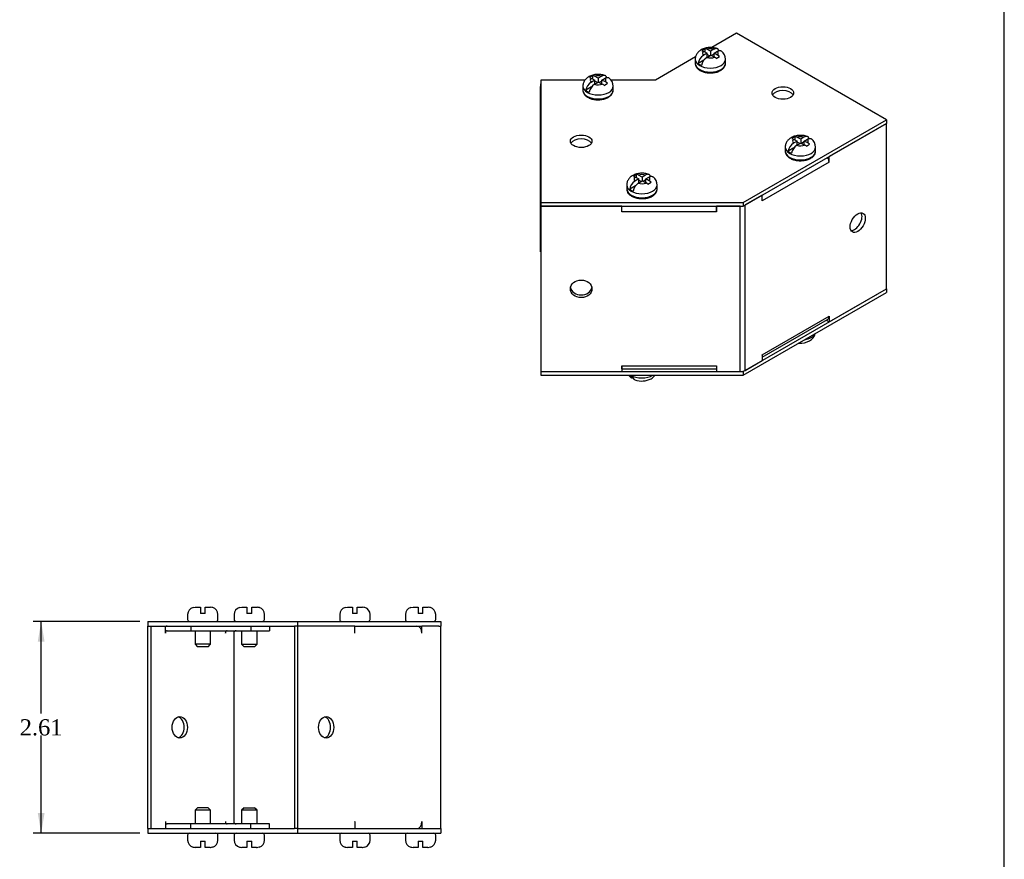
# Model space of a CAD drawing. Header units: inches. Extents: x 0.1 to 47.9, y -0.3 to 31.9.
# Tile 6 of 7: x 35.7 to 47.9, y 15.2 to 25.5. Entities that reach past the tile are written whole.
import ezdxf
from ezdxf.enums import TextEntityAlignment as Align

# ---------------------------------------------------------------- set-up
doc = ezdxf.new("R2010")
doc.units = ezdxf.units.IN
doc.header["$MEASUREMENT"] = 0
for name, color, linetype in [('COM55573-1', 7, 'Continuous'), ('COM55574-1', 7, 'Continuous'), ('COM55575-1', 7, 'Continuous'), ('Default', 7, 'Continuous'), ('SCS19491', 7, 'Continuous')]:
    doc.layers.add(name, color=color, linetype=linetype)
doc.styles.add('SEACAD_Times_New_Roman', font='times.ttf')
doc.dimstyles.new('HAMMOND_(STH_-_42x28)', dxfattribs={"dimtxt": 0.2, "dimasz": 0.25, "dimexe": 0.1, "dimexo": 0.1, "dimgap": 0.05, "dimtad": 0, "dimtih": 1, "dimtoh": 1, "dimzin": 0, "dimdsep": 46, "dimtxsty": 'SEACAD_Times_New_Roman', "dimblk1": '_SE_FILLED', "dimblk2": '_SE_FILLED', "dimsah": 1, "dimcen": 0.1, "dimadec": 0, "dimazin": 0, "dimtfac": 0.8, "dimtofl": 0, "dimtmove": 0, "dimatfit": 3, "dimfxl": 1, "dimtolj": 1, "dimtzin": 0, "dimarcsym": 0})

# ---------------------------------------------------------------- blocks, each defined once
blk = doc.blocks.new('SE5')
at = {"layer": 'COM55573-1', "color": 7, "linetype": 'Continuous'}
for p, q in [((37.33, 18.089), (39.178, 18.089)), ((37.33, 18.089), (37.33, 18.032)), ((37.37, 18.032), (39.138, 18.032)), ((39.178, 18.089), (40.946, 18.089)), ((39.178, 18.089), (39.178, 18.032)), ((39.885, 18.032), (40.712, 18.032)), ((40.923, 18.032), (40.946, 18.032)), ((40.946, 18.089), (40.946, 18.032)), ((37.33, 15.532), (37.33, 15.475)), ((37.33, 15.475), (39.178, 15.475)), ((37.37, 15.532), (39.138, 15.532)), ((39.178, 15.532), (39.178, 15.475)), ((39.178, 15.475), (40.946, 15.475)), ((39.885, 15.532), (40.712, 15.532)), ((40.923, 15.532), (40.946, 15.532)), ((40.946, 15.532), (40.946, 15.475))]:
    blk.add_line(p, q, dxfattribs=at)
at = {"layer": 'COM55574-1', "color": 7, "linetype": 'Continuous'}
for p, q in [((37.329, 15.532), (37.329, 18.032)), ((37.329, 18.032), (37.37, 18.032)), ((37.37, 15.532), (37.37, 18.032)), ((37.37, 18.032), (37.37, 18.032)), ((37.546, 17.946), (37.546, 18.032)), ((37.86, 18.032), (37.86, 17.975)), ((38.6, 18.032), (38.6, 17.975)), ((38.832, 18.032), (38.832, 17.975)), ((37.546, 17.946), (37.546, 17.946)), ((37.567, 17.975), (37.86, 17.975)), ((37.86, 17.975), (38.6, 17.975)), ((38.287, 17.946), (38.287, 17.948)), ((38.287, 17.946), (38.287, 17.946)), ((38.389, 17.975), (38.389, 15.589)), ((38.6, 17.975), (38.832, 17.975)), ((37.546, 15.618), (37.546, 15.618)), ((37.546, 15.618), (37.546, 15.532)), ((37.86, 15.589), (37.567, 15.589)), ((38.6, 15.589), (37.86, 15.589)), ((37.86, 15.532), (37.86, 15.589)), ((38.287, 15.618), (38.287, 15.616)), ((38.287, 15.618), (38.287, 15.618)), ((38.6, 15.532), (38.6, 15.589)), ((38.832, 15.589), (38.6, 15.589)), ((38.832, 15.532), (38.832, 15.589)), ((37.329, 15.532), (37.37, 15.532)), ((37.37, 15.532), (37.37, 15.532))]:
    blk.add_line(p, q, dxfattribs=at)
for centre, start, end in [((38.418, 17.946), 90, 180), ((38.418, 15.618), 180, 270)]:
    blk.add_arc(centre, 0.029, start, end, dxfattribs=at)
for centre, major_axis, start_param, end_param in [((37.567, 17.946), (0, 0.086), 0, 0.344924), ((37.567, 17.946), (0, 0.029), 0, 1.570796), ((38.308, 17.946), (0, -0.029), 3.141593, 4.712389), ((37.683, 16.782), (0, -0.133), 0.21596, 2.925632), ((37.567, 15.618), (0, 0.029), 1.570796, 3.141593), ((38.308, 15.618), (0, -0.029), 4.712389, 6.283185), ((37.567, 15.618), (0, 0.086), 2.796669, 3.141593)]:
    blk.add_ellipse(centre, major_axis=major_axis, ratio=0.707107, start_param=start_param, end_param=end_param, dxfattribs=at)
blk.add_ellipse((37.723, 16.782), major_axis=(0, -0.133), ratio=0.707107, dxfattribs=at)
at = {"layer": 'COM55575-1', "color": 7, "linetype": 'Continuous'}
for p, q in [((39.138, 18.032), (39.138, 15.532)), ((39.178, 18.032), (39.138, 18.032)), ((39.178, 18.032), (39.178, 15.532)), ((39.885, 18.032), (39.178, 18.032)), ((39.885, 17.946), (39.885, 18.032)), ((40.671, 18.027), (40.671, 18.032)), ((40.921, 18.032), (40.712, 18.032)), ((40.712, 18.032), (40.712, 18.032)), ((40.712, 17.946), (40.712, 18.032)), ((40.921, 18.032), (40.923, 18.032)), ((40.946, 15.532), (40.946, 18.032)), ((39.885, 17.946), (39.885, 17.946)), ((40.712, 17.946), (40.712, 17.946)), ((39.885, 15.618), (39.885, 15.532)), ((39.885, 15.618), (39.885, 15.618)), ((40.712, 15.618), (40.712, 15.618)), ((40.712, 15.618), (40.712, 15.532)), ((39.178, 15.532), (39.138, 15.532)), ((39.178, 15.532), (39.885, 15.532)), ((40.671, 15.537), (40.671, 15.532)), ((40.712, 15.532), (40.921, 15.532)), ((40.712, 15.532), (40.712, 15.532)), ((40.923, 15.532), (40.921, 15.532))]:
    blk.add_line(p, q, dxfattribs=at)
for centre, major_axis, start_param, end_param in [((40.651, 17.946), (0, 0.086), 4.712389, 6.283185), ((39.824, 17.946), (0, -0.086), 1.570796, 1.613592), ((39.491, 16.782), (0, -0.133), 0.21596, 2.925632), ((39.824, 15.618), (0, -0.086), 1.528001, 1.570796), ((40.651, 15.618), (0, 0.086), 3.141593, 4.712389)]:
    blk.add_ellipse(centre, major_axis=major_axis, ratio=0.707107, start_param=start_param, end_param=end_param, dxfattribs=at)
blk.add_ellipse((39.531, 16.782), major_axis=(0, -0.133), ratio=0.707107, dxfattribs=at)
at = {"layer": 'SCS19491', "color": 7, "linetype": 'Continuous'}
for p, q in [((37.888, 18.261), (37.914, 18.264)), ((37.914, 18.264), (37.977, 18.264)), ((37.977, 18.264), (37.977, 18.189)), ((38.037, 18.264), (38.102, 18.264)), ((38.037, 18.189), (38.037, 18.264)), ((38.462, 18.261), (38.489, 18.264)), ((38.489, 18.264), (38.552, 18.264)), ((38.552, 18.264), (38.552, 18.189)), ((38.612, 18.264), (38.677, 18.264)), ((38.612, 18.189), (38.612, 18.264)), ((39.766, 18.261), (39.792, 18.264)), ((39.792, 18.264), (39.855, 18.264)), ((39.855, 18.264), (39.855, 18.189)), ((39.915, 18.264), (39.98, 18.264)), ((39.915, 18.189), (39.915, 18.264)), ((40.576, 18.261), (40.603, 18.264)), ((40.603, 18.264), (40.666, 18.264)), ((40.666, 18.264), (40.666, 18.189)), ((40.726, 18.264), (40.791, 18.264)), ((40.726, 18.189), (40.726, 18.264)), ((37.82, 18.174), (37.82, 18.114)), ((38.037, 18.189), (37.977, 18.189)), ((38.195, 18.114), (38.195, 18.174)), ((38.394, 18.174), (38.394, 18.114)), ((38.612, 18.189), (38.552, 18.189)), ((38.769, 18.114), (38.769, 18.174)), ((39.698, 18.174), (39.698, 18.114)), ((39.915, 18.189), (39.855, 18.189)), ((40.073, 18.114), (40.073, 18.174)), ((40.508, 18.174), (40.508, 18.114)), ((40.726, 18.189), (40.666, 18.189)), ((40.883, 18.114), (40.883, 18.174)), ((37.912, 17.975), (37.912, 17.807)), ((38.102, 17.807), (38.102, 17.975)), ((38.487, 17.975), (38.487, 17.807)), ((38.677, 17.807), (38.677, 17.975)), ((38.102, 17.807), (37.912, 17.807)), ((37.912, 17.807), (37.942, 17.777)), ((38.072, 17.777), (37.942, 17.777)), ((38.072, 17.777), (38.102, 17.807)), ((38.487, 17.807), (38.677, 17.807)), ((38.487, 17.807), (38.517, 17.777)), ((38.647, 17.777), (38.517, 17.777)), ((38.647, 17.777), (38.677, 17.807)), ((37.942, 15.788), (37.912, 15.758)), ((38.102, 15.758), (37.912, 15.758)), ((37.912, 15.758), (37.912, 15.589)), ((38.072, 15.788), (37.942, 15.788)), ((38.102, 15.758), (38.072, 15.788)), ((38.102, 15.589), (38.102, 15.758)), ((38.517, 15.788), (38.487, 15.758)), ((38.677, 15.758), (38.487, 15.758)), ((38.487, 15.758), (38.487, 15.589)), ((38.517, 15.788), (38.647, 15.788)), ((38.677, 15.758), (38.647, 15.788)), ((38.677, 15.589), (38.677, 15.758)), ((37.82, 15.45), (37.82, 15.39)), ((38.195, 15.39), (38.195, 15.45)), ((38.394, 15.45), (38.394, 15.39)), ((38.769, 15.39), (38.769, 15.45)), ((39.698, 15.45), (39.698, 15.39)), ((40.073, 15.39), (40.073, 15.45)), ((40.508, 15.45), (40.508, 15.39)), ((40.883, 15.39), (40.883, 15.45)), ((37.977, 15.375), (38.037, 15.375)), ((37.977, 15.375), (37.977, 15.3)), ((38.037, 15.3), (38.037, 15.375)), ((38.552, 15.375), (38.612, 15.375)), ((38.552, 15.375), (38.552, 15.3)), ((38.612, 15.3), (38.612, 15.375)), ((39.855, 15.375), (39.915, 15.375)), ((39.855, 15.375), (39.855, 15.3)), ((39.915, 15.3), (39.915, 15.375)), ((40.666, 15.375), (40.726, 15.375)), ((40.666, 15.375), (40.666, 15.3)), ((40.726, 15.3), (40.726, 15.375)), ((37.914, 15.3), (37.915, 15.3)), ((37.977, 15.3), (37.915, 15.3)), ((38.097, 15.3), (38.037, 15.3)), ((38.097, 15.3), (38.102, 15.3)), ((38.552, 15.3), (38.489, 15.3)), ((38.489, 15.3), (38.489, 15.3)), ((38.671, 15.3), (38.612, 15.3)), ((38.671, 15.3), (38.677, 15.3)), ((39.792, 15.3), (39.793, 15.3)), ((39.855, 15.3), (39.793, 15.3)), ((39.975, 15.3), (39.915, 15.3)), ((39.975, 15.3), (39.98, 15.3)), ((40.666, 15.3), (40.603, 15.3)), ((40.603, 15.3), (40.603, 15.3)), ((40.785, 15.3), (40.726, 15.3)), ((40.785, 15.3), (40.791, 15.3))]:
    blk.add_line(p, q, dxfattribs=at)
for centre, radius, start, end in [((37.91, 18.174), 0.09, 104.8505, 180), ((38.103, 18.17), 0.0938, 72.0854, 90.0791), ((38.105, 18.174), 0.09, 0, 73.3062), ((38.484, 18.174), 0.09, 104.8505, 180), ((38.677, 18.17), 0.0938, 72.0854, 90.0791), ((38.679, 18.174), 0.09, 0, 73.3062), ((39.788, 18.174), 0.09, 104.8505, 180), ((39.98, 18.17), 0.0938, 72.0854, 90.0791), ((39.983, 18.174), 0.09, 0, 73.3062), ((40.598, 18.174), 0.09, 104.8505, 180), ((40.791, 18.17), 0.0938, 72.0854, 90.0791), ((40.793, 18.174), 0.09, 0, 73.3062), ((37.845, 18.114), 0.025, 180, 270), ((38.17, 18.114), 0.025, 270, 0), ((38.419, 18.114), 0.025, 180, 270), ((38.744, 18.114), 0.025, 270, 0), ((39.723, 18.114), 0.025, 180, 270), ((40.048, 18.114), 0.025, 270, 0), ((40.533, 18.114), 0.025, 180, 270), ((40.858, 18.114), 0.025, 270, 0), ((37.845, 15.45), 0.025, 90, 180), ((38.17, 15.45), 0.025, 0, 90), ((38.419, 15.45), 0.025, 90, 180), ((38.744, 15.45), 0.025, 0, 90), ((39.723, 15.45), 0.025, 90, 180), ((40.048, 15.45), 0.025, 0, 90), ((40.533, 15.45), 0.025, 90, 180), ((40.858, 15.45), 0.025, 0, 90), ((37.91, 15.39), 0.09, 180, 255.1795), ((38.105, 15.39), 0.09, 286.6898, 0), ((38.484, 15.39), 0.09, 180, 255.1795), ((38.679, 15.39), 0.09, 286.6898, 0), ((39.788, 15.39), 0.09, 180, 255.1795), ((39.983, 15.39), 0.09, 286.6898, 0), ((40.598, 15.39), 0.09, 180, 255.1795), ((40.793, 15.39), 0.09, 286.6898, 0), ((37.915, 15.398), 0.0981, 252.7336, 270.1206), ((38.097, 15.397), 0.0972, 269.8041, 289.0544), ((38.489, 15.398), 0.0981, 252.7336, 270.1206), ((38.672, 15.397), 0.0972, 269.8041, 289.0544), ((39.792, 15.398), 0.0981, 252.7336, 270.1206), ((39.975, 15.397), 0.0972, 269.8041, 289.0544), ((40.603, 15.398), 0.0981, 252.7336, 270.1206), ((40.786, 15.397), 0.0972, 269.8041, 289.0544)]:
    blk.add_arc(centre, radius, start, end, dxfattribs=at)
for points in [[(37.887, 18.261), (37.887, 18.261), (37.888, 18.261), (37.888, 18.261)], [(38.131, 18.26), (38.131, 18.26), (38.131, 18.26), (38.131, 18.26)], [(38.461, 18.261), (38.462, 18.261), (38.462, 18.261), (38.462, 18.261)], [(38.706, 18.26), (38.706, 18.26), (38.705, 18.26), (38.705, 18.26)], [(39.764, 18.261), (39.765, 18.261), (39.765, 18.261), (39.766, 18.261)], [(40.009, 18.26), (40.009, 18.26), (40.009, 18.26), (40.008, 18.26)], [(40.575, 18.261), (40.576, 18.261), (40.576, 18.261), (40.576, 18.261)], [(40.82, 18.26), (40.82, 18.26), (40.819, 18.26), (40.819, 18.26)]]:
    blk.add_open_spline(points, degree=3, dxfattribs=at)
for points, knots in [([(37.886, 15.305), (37.886, 15.304), (37.886, 15.303), (37.887, 15.303), (37.888, 15.303), (37.888, 15.304)], [0, 0, 0, 0, 0.5, 0.5, 1, 1, 1, 1]), ([(38.131, 15.304), (38.131, 15.304), (38.13, 15.304), (38.13, 15.304), (38.13, 15.305), (38.129, 15.306)], [0.3393144, 0.3393144, 0.3393144, 0.3393144, 0.5, 0.5, 1, 1, 1, 1]), ([(38.46, 15.305), (38.46, 15.304), (38.461, 15.303), (38.462, 15.303), (38.462, 15.303), (38.462, 15.304)], [0, 0, 0, 0, 0.5, 0.5, 1, 1, 1, 1]), ([(38.705, 15.304), (38.705, 15.304), (38.705, 15.304), (38.704, 15.304), (38.704, 15.305), (38.703, 15.306)], [0.3393144, 0.3393144, 0.3393144, 0.3393144, 0.5, 0.5, 1, 1, 1, 1]), ([(39.763, 15.305), (39.764, 15.304), (39.764, 15.303), (39.765, 15.303), (39.765, 15.303), (39.766, 15.304)], [0, 0, 0, 0, 0.5, 0.5, 1, 1, 1, 1]), ([(40.008, 15.304), (40.008, 15.304), (40.008, 15.304), (40.008, 15.304), (40.007, 15.305), (40.007, 15.306)], [0.3393144, 0.3393144, 0.3393144, 0.3393144, 0.5, 0.5, 1, 1, 1, 1]), ([(40.574, 15.305), (40.574, 15.304), (40.575, 15.303), (40.576, 15.303), (40.576, 15.303), (40.576, 15.304)], [0, 0, 0, 0, 0.5, 0.5, 1, 1, 1, 1]), ([(40.819, 15.304), (40.819, 15.304), (40.819, 15.304), (40.818, 15.304), (40.818, 15.305), (40.817, 15.306)], [0.3393144, 0.3393144, 0.3393144, 0.3393144, 0.5, 0.5, 1, 1, 1, 1])]:
    blk.add_open_spline(points, degree=3, knots=knots, dxfattribs=at)
blk = doc.blocks.new('SE7')
at = {"layer": 'COM55573-1', "color": 7, "linetype": 'Continuous'}
for p, q in [((44.598, 25.35), (44.292, 25.173)), ((46.447, 24.283), (44.598, 25.35)), ((44.09, 25.057), (43.596, 24.771)), ((42.725, 24.771), (42.179, 24.771)), ((42.179, 24.771), (42.179, 23.262)), ((43.596, 24.771), (43.05, 24.771)), ((44.679, 23.262), (46.447, 24.283)), ((44.679, 23.216), (46.447, 24.236)), ((46.447, 24.283), (46.447, 24.236)), ((42.179, 23.262), (44.679, 23.262)), ((42.179, 23.262), (42.179, 23.216)), ((44.679, 23.262), (44.679, 23.216)), ((42.179, 23.216), (44.679, 23.216)), ((44.679, 21.174), (46.447, 22.195)), ((44.679, 21.128), (46.447, 22.148)), ((46.447, 22.195), (46.447, 22.148)), ((42.179, 21.174), (42.179, 21.128)), ((43.179, 21.174), (44.348, 21.174)), ((44.647, 21.174), (44.679, 21.174)), ((44.679, 21.174), (44.679, 21.128)), ((42.179, 21.128), (44.679, 21.128))]:
    blk.add_line(p, q, dxfattribs=at)
for centre in [(45.169, 24.612), (42.679, 24.017)]:
    blk.add_ellipse(centre, major_axis=(-0.133, 0), ratio=0.57735, dxfattribs=at)
for centre in [(45.169, 24.566), (42.679, 23.97)]:
    blk.add_ellipse(centre, major_axis=(-0.133, 0), ratio=0.57735, start_param=3.44948, end_param=5.975298, dxfattribs=at)
at = {"layer": 'COM55574-1', "color": 7, "linetype": 'Continuous'}
for p, q in [((42.178, 24.725), (42.179, 24.725)), ((42.178, 24.725), (42.178, 24.692)), ((42.178, 22.651), (42.178, 24.692)), ((42.178, 24.692), (42.179, 24.692)), ((42.179, 22.651), (42.178, 22.651))]:
    blk.add_line(p, q, dxfattribs=at)
at = {"layer": 'COM55575-1', "color": 7, "linetype": 'Continuous'}
for p, q in [((46.447, 24.236), (45.74, 23.828)), ((46.447, 22.195), (46.447, 24.236)), ((45.74, 23.758), (45.74, 23.828)), ((45.74, 23.758), (44.913, 23.281)), ((45.74, 23.758), (45.74, 23.758)), ((45.74, 23.758), (45.74, 23.758)), ((44.913, 23.351), (44.704, 23.23)), ((44.913, 23.281), (44.913, 23.351)), ((42.179, 23.216), (42.179, 23.249)), ((42.179, 23.249), (42.179, 23.249)), ((44.704, 21.189), (44.704, 23.23)), ((44.913, 23.281), (44.913, 23.281)), ((44.913, 23.281), (44.913, 23.281)), ((42.179, 23.216), (42.179, 21.174)), ((43.179, 23.216), (42.179, 23.216)), ((43.179, 23.145), (43.179, 23.216)), ((43.179, 23.216), (43.179, 23.216)), ((43.179, 23.145), (43.179, 23.216)), ((43.179, 23.145), (43.179, 23.145)), ((44.348, 23.145), (43.179, 23.145)), ((44.643, 23.216), (44.348, 23.216)), ((44.348, 23.216), (44.348, 23.216)), ((44.348, 23.145), (44.348, 23.216)), ((44.348, 23.216), (44.348, 23.145)), ((44.348, 23.145), (44.348, 23.145)), ((44.643, 21.174), (44.643, 23.216)), ((45.74, 21.787), (46.447, 22.195)), ((44.913, 21.38), (45.74, 21.857)), ((44.913, 21.351), (45.722, 21.818)), ((45.704, 21.807), (45.74, 21.787)), ((45.74, 21.857), (45.74, 21.857)), ((45.74, 21.857), (45.74, 21.787)), ((44.704, 21.189), (44.913, 21.31)), ((44.913, 21.38), (44.913, 21.31)), ((44.913, 21.38), (44.913, 21.38)), ((42.179, 21.174), (43.179, 21.174)), ((43.179, 21.245), (43.179, 21.174)), ((43.179, 21.245), (43.179, 21.245)), ((43.179, 21.208), (43.179, 21.245)), ((43.179, 21.245), (44.348, 21.245)), ((43.179, 21.208), (44.348, 21.208)), ((44.348, 21.245), (44.348, 21.245)), ((44.348, 21.245), (44.348, 21.174)), ((44.348, 21.245), (44.348, 21.208)), ((44.348, 21.174), (44.643, 21.174))]:
    blk.add_line(p, q, dxfattribs=at)
for centre, major_axis, ratio, start_param, end_param in [((45.679, 23.793), (-0.043, 0.0745), 0.57735, 3.926991, 4.712389), ((44.852, 23.316), (0.043, -0.0745), 0.57735, 0.785398, 0.828194), ((44.643, 23.265), (-0.086, 0), 0.57735, 1.570796, 1.61168), ((46.053, 23.035), (0.066, 0.115), 0.57735, 3.44948, 5.975298), ((42.679, 22.228), (0.133, 0), 0.816497, 3.293701, 6.131077), ((45.679, 21.892), (-0.043, 0.0745), 0.57735, 3.141593, 3.926991), ((44.852, 21.415), (-0.043, 0.0745), 0.57735, 3.884195, 3.926991), ((44.643, 21.224), (0.086, 0), 0.57735, 4.712389, 5.497787)]:
    blk.add_ellipse(centre, major_axis=major_axis, ratio=ratio, start_param=start_param, end_param=end_param, dxfattribs=at)
for centre, major_axis, ratio in [((46.093, 23.012), (-0.066, -0.115), 0.57735), ((42.679, 22.195), (-0.133, 0), 0.816497)]:
    blk.add_ellipse(centre, major_axis=major_axis, ratio=ratio, dxfattribs=at)
at = {"layer": 'SCS19491', "color": 7, "linetype": 'Continuous'}
for p, q in [((44.209, 25.16), (44.168, 25.135)), ((44.168, 25.135), (44.188, 25.128)), ((44.234, 25.103), (44.187, 25.076)), ((44.188, 25.128), (44.234, 25.103)), ((44.209, 25.116), (44.209, 25.16)), ((44.23, 25.051), (44.278, 25.079)), ((44.277, 25.127), (44.231, 25.152)), ((44.234, 25.054), (44.234, 25.103)), ((44.265, 25.072), (44.234, 25.089)), ((44.318, 25.152), (44.277, 25.127)), ((44.277, 25.127), (44.277, 25.078)), ((44.278, 25.079), (44.326, 25.054)), ((44.321, 25.092), (44.289, 25.074)), ((44.321, 25.104), (44.361, 25.127)), ((44.364, 25.081), (44.321, 25.104)), ((44.321, 25.057), (44.321, 25.104)), ((44.347, 25.039), (44.388, 25.064)), ((44.388, 25.064), (44.364, 25.081)), ((44.086, 25.028), (44.086, 24.979)), ((44.194, 25.019), (44.123, 24.977)), ((44.461, 24.979), (44.461, 25.028)), ((42.823, 24.828), (42.782, 24.803)), ((42.782, 24.803), (42.801, 24.796)), ((42.823, 24.785), (42.823, 24.828)), ((42.89, 24.796), (42.844, 24.82)), ((42.932, 24.82), (42.89, 24.796)), ((42.7, 24.696), (42.7, 24.647)), ((42.808, 24.687), (42.736, 24.646)), ((42.801, 24.796), (42.848, 24.771)), ((42.848, 24.771), (42.801, 24.744)), ((42.843, 24.72), (42.892, 24.748)), ((42.848, 24.722), (42.848, 24.771)), ((42.879, 24.741), (42.848, 24.757)), ((42.89, 24.796), (42.89, 24.747)), ((42.892, 24.748), (42.94, 24.722)), ((42.934, 24.76), (42.903, 24.742)), ((42.934, 24.772), (42.974, 24.796)), ((42.978, 24.749), (42.934, 24.772)), ((42.934, 24.725), (42.934, 24.772)), ((42.961, 24.707), (43.002, 24.732)), ((43.002, 24.732), (42.978, 24.749)), ((43.075, 24.647), (43.075, 24.696)), ((45.321, 24.076), (45.28, 24.051)), ((45.321, 24.032), (45.321, 24.076)), ((45.28, 24.051), (45.3, 24.044)), ((45.346, 24.019), (45.299, 23.992)), ((45.3, 24.044), (45.346, 24.019)), ((45.342, 23.967), (45.39, 23.995)), ((45.389, 24.043), (45.343, 24.068)), ((45.346, 23.97), (45.346, 24.019)), ((45.378, 23.988), (45.346, 24.005)), ((45.43, 24.068), (45.389, 24.043)), ((45.389, 24.043), (45.389, 23.994)), ((45.39, 23.995), (45.438, 23.97)), ((45.433, 24.008), (45.401, 23.989)), ((45.433, 24.02), (45.473, 24.043)), ((45.476, 23.997), (45.433, 24.02)), ((45.433, 23.973), (45.433, 24.02)), ((45.459, 23.955), (45.5, 23.98)), ((45.5, 23.98), (45.476, 23.997)), ((45.198, 23.944), (45.198, 23.895)), ((45.306, 23.935), (45.235, 23.893)), ((45.573, 23.895), (45.573, 23.944)), ((43.364, 23.608), (43.323, 23.583)), ((43.364, 23.564), (43.364, 23.608)), ((43.431, 23.575), (43.386, 23.6)), ((43.473, 23.6), (43.431, 23.575)), ((43.241, 23.476), (43.241, 23.427)), ((43.349, 23.467), (43.278, 23.425)), ((43.323, 23.583), (43.343, 23.576)), ((43.389, 23.551), (43.342, 23.524)), ((43.343, 23.576), (43.389, 23.551)), ((43.384, 23.499), (43.433, 23.527)), ((43.389, 23.502), (43.389, 23.551)), ((43.42, 23.52), (43.389, 23.537)), ((43.431, 23.575), (43.431, 23.526)), ((43.433, 23.527), (43.481, 23.502)), ((43.476, 23.54), (43.444, 23.521)), ((43.476, 23.552), (43.516, 23.575)), ((43.519, 23.528), (43.476, 23.552)), ((43.476, 23.505), (43.476, 23.552)), ((43.502, 23.487), (43.543, 23.512)), ((43.543, 23.512), (43.519, 23.528)), ((43.616, 23.427), (43.616, 23.476))]:
    blk.add_line(p, q, dxfattribs=at)
for centre, radius, start, end in [((44.265, 24.955), 0.144, 122.6431, 170.9725), ((44.307, 24.93), 0.144, 122.6435, 170.9722), ((44.194, 25.086), 0.0757, 61.1704, 78.6217), ((44.274, 24.957), 0.11, 47.8747, 61.5442), ((44.332, 25.028), 0.129, 0.2652, 51.9012), ((42.808, 24.754), 0.0757, 61.1704, 78.6217), ((42.878, 24.623), 0.144, 122.6431, 170.9725), ((42.921, 24.599), 0.144, 122.6435, 170.9722), ((42.887, 24.626), 0.11, 47.8747, 61.5442), ((42.946, 24.696), 0.129, 0.2652, 51.9012), ((45.306, 24.002), 0.0757, 61.1704, 78.6217), ((45.377, 23.871), 0.144, 122.6431, 170.9725), ((45.419, 23.846), 0.144, 122.6435, 170.9722), ((45.386, 23.873), 0.11, 47.8747, 61.5442), ((45.444, 23.944), 0.129, 0.2652, 51.9012), ((43.349, 23.534), 0.0757, 61.1704, 78.6217), ((43.42, 23.403), 0.144, 122.6431, 170.9725), ((43.462, 23.378), 0.144, 122.6435, 170.9722), ((43.429, 23.405), 0.11, 47.8747, 61.5442), ((43.487, 23.475), 0.129, 0.2652, 51.9012), ((45.437, 21.674), 0.136, 297.45, 346.8042), ((45.386, 21.767), 0.242, 265.7004, 298.0943), ((43.372, 21.204), 0.13, 215.8676, 231.6478), ((43.429, 21.299), 0.242, 249.133, 298.0943), ((43.48, 21.206), 0.136, 297.45, 324.9565)]:
    blk.add_arc(centre, radius, start, end, dxfattribs=at)
for centre, major_axis, start_param, end_param in [((44.274, 25.102), (0.0975, 0), 2.657556, 3.614224), ((44.274, 25.102), (-0.0975, 0), 1.098165, 2.133766), ((44.274, 25.102), (0.0975, 0), 1.098165, 2.03117), ((44.274, 25.102), (-0.0975, 0), 2.760151, 3.614224), ((44.274, 25.028), (-0.187, 0), 0.001983, 3.142216), ((44.274, 24.979), (0.187, 0), 3.141593, 3.152216), ((44.274, 24.979), (0.187, 0), 3.152216, 6.283185), ((44.274, 25.04), (-0.186, 0), 0.623612, 0.947184), ((42.888, 24.77), (0.0975, 0), 1.098165, 2.03117), ((42.888, 24.696), (-0.187, 0), 0.001983, 3.142216), ((42.888, 24.77), (0.0975, 0), 2.657556, 3.614224), ((42.888, 24.77), (-0.0975, 0), 1.098165, 2.133766), ((42.888, 24.77), (-0.0975, 0), 2.760151, 3.614224), ((42.888, 24.647), (0.187, 0), 3.141593, 3.152216), ((42.888, 24.647), (0.187, 0), 3.152216, 6.283185), ((42.888, 24.709), (-0.186, 0), 0.623612, 0.947184), ((45.386, 24.017), (0.0975, 0), 1.098165, 2.03117), ((45.386, 24.017), (0.0975, 0), 2.657556, 3.614224), ((45.386, 24.017), (-0.0975, 0), 1.098165, 2.133766), ((45.386, 24.017), (-0.0975, 0), 2.760151, 3.614224), ((45.386, 23.944), (-0.187, 0), 0.001983, 3.142216), ((45.386, 23.895), (0.187, 0), 3.141593, 3.152216), ((45.386, 23.895), (0.187, 0), 3.152216, 6.283185), ((45.386, 23.956), (-0.186, 0), 0.623612, 0.947184), ((43.429, 23.549), (0.0975, 0), 1.098165, 2.03117), ((43.429, 23.476), (-0.187, 0), 0.001983, 3.142216), ((43.429, 23.549), (0.0975, 0), 2.657556, 3.614224), ((43.429, 23.549), (-0.0975, 0), 1.098165, 2.133766), ((43.429, 23.549), (-0.0975, 0), 2.760151, 3.614224), ((43.429, 23.427), (0.187, 0), 3.141593, 3.152216), ((43.429, 23.427), (0.187, 0), 3.152216, 6.283185), ((43.429, 23.488), (-0.186, 0), 0.623612, 0.947184), ((45.386, 21.671), (0.187, 0), 5.002853, 5.992721), ((43.429, 21.191), (-0.186, 0), 0.623612, 0.947184), ((43.429, 21.203), (0.187, 0), 3.906158, 5.51862)]:
    blk.add_ellipse(centre, major_axis=major_axis, ratio=0.57735, start_param=start_param, end_param=end_param, dxfattribs=at)
for points, knots in [([(44.361, 25.159), (44.359, 25.159), (44.351, 25.163), (44.333, 25.168), (44.309, 25.172), (44.284, 25.175), (44.258, 25.174), (44.233, 25.171), (44.208, 25.166), (44.184, 25.158), (44.162, 25.147), (44.143, 25.135), (44.126, 25.121), (44.113, 25.105), (44.102, 25.089), (44.094, 25.071), (44.088, 25.051), (44.086, 25.036), (44.087, 25.029), (44.087, 25.028)], [0, 0, 0, 0, 0.012204, 0.08053, 0.149177, 0.217762, 0.286438, 0.355611, 0.425668, 0.497131, 0.57027, 0.635142, 0.697676, 0.757888, 0.816248, 0.873311, 0.929577, 0.990444, 1, 1, 1, 1]), ([(44.381, 25.134), (44.381, 25.136), (44.38, 25.137), (44.379, 25.142), (44.377, 25.145), (44.373, 25.15), (44.371, 25.153), (44.366, 25.156), (44.363, 25.158), (44.357, 25.16), (44.354, 25.161), (44.348, 25.161), (44.344, 25.161), (44.337, 25.16), (44.333, 25.159), (44.326, 25.156), (44.322, 25.154), (44.318, 25.152)], [0.0718773, 0.0718773, 0.0718773, 0.0718773, 0.125, 0.125, 0.25, 0.25, 0.375, 0.375, 0.5, 0.5, 0.625, 0.625, 0.75, 0.75, 0.875, 0.875, 1, 1, 1, 1]), ([(44.361, 25.127), (44.365, 25.129), (44.368, 25.131), (44.376, 25.134), (44.379, 25.135), (44.387, 25.136), (44.39, 25.137), (44.397, 25.136), (44.4, 25.135), (44.406, 25.133), (44.408, 25.132), (44.411, 25.13), (44.411, 25.129), (44.412, 25.129)], [0, 0, 0, 0, 0.125, 0.125, 0.25, 0.25, 0.375, 0.375, 0.5, 0.5, 0.625, 0.625, 0.6403153, 0.6403153, 0.6403153, 0.6403153]), ([(44.087, 24.978), (44.087, 24.974), (44.087, 24.966), (44.091, 24.952), (44.097, 24.937), (44.108, 24.923), (44.121, 24.909), (44.136, 24.897), (44.155, 24.886), (44.176, 24.877), (44.198, 24.87), (44.222, 24.864), (44.246, 24.861), (44.271, 24.86), (44.297, 24.861), (44.321, 24.864), (44.345, 24.868), (44.368, 24.875), (44.389, 24.884), (44.409, 24.895), (44.426, 24.907), (44.44, 24.922), (44.451, 24.937), (44.458, 24.953), (44.461, 24.968), (44.461, 24.976), (44.461, 24.979)], [0, 0, 0, 0, 0.022598, 0.062322, 0.102235, 0.143051, 0.185134, 0.228408, 0.272463, 0.316839, 0.361175, 0.405385, 0.449475, 0.493492, 0.537497, 0.581551, 0.62571, 0.670049, 0.714631, 0.759494, 0.804593, 0.849606, 0.893968, 0.937052, 0.978582, 1, 1, 1, 1]), ([(42.974, 24.827), (42.973, 24.828), (42.965, 24.831), (42.947, 24.836), (42.923, 24.841), (42.897, 24.843), (42.872, 24.843), (42.847, 24.84), (42.822, 24.835), (42.798, 24.826), (42.776, 24.816), (42.756, 24.803), (42.74, 24.789), (42.726, 24.774), (42.715, 24.757), (42.707, 24.739), (42.702, 24.72), (42.7, 24.705), (42.7, 24.697), (42.7, 24.696)], [0, 0, 0, 0, 0.012204, 0.08053, 0.149177, 0.217762, 0.286438, 0.355611, 0.425668, 0.497131, 0.57027, 0.635142, 0.697676, 0.757888, 0.816248, 0.873311, 0.929577, 0.990444, 1, 1, 1, 1]), ([(42.995, 24.803), (42.994, 24.804), (42.994, 24.806), (42.992, 24.81), (42.99, 24.813), (42.987, 24.819), (42.984, 24.821), (42.979, 24.825), (42.977, 24.826), (42.971, 24.828), (42.968, 24.829), (42.961, 24.829), (42.958, 24.829), (42.951, 24.828), (42.947, 24.827), (42.939, 24.824), (42.936, 24.822), (42.932, 24.82)], [0.0718773, 0.0718773, 0.0718773, 0.0718773, 0.125, 0.125, 0.25, 0.25, 0.375, 0.375, 0.5, 0.5, 0.625, 0.625, 0.75, 0.75, 0.875, 0.875, 1, 1, 1, 1]), ([(42.974, 24.796), (42.978, 24.798), (42.982, 24.8), (42.989, 24.802), (42.993, 24.803), (43, 24.805), (43.004, 24.805), (43.01, 24.805), (43.013, 24.804), (43.019, 24.802), (43.022, 24.8), (43.025, 24.798), (43.025, 24.798), (43.025, 24.798)], [0, 0, 0, 0, 0.125, 0.125, 0.25, 0.25, 0.375, 0.375, 0.5, 0.5, 0.625, 0.625, 0.6403153, 0.6403153, 0.6403153, 0.6403153]), ([(42.7, 24.646), (42.7, 24.643), (42.7, 24.635), (42.704, 24.621), (42.711, 24.605), (42.721, 24.591), (42.734, 24.578), (42.75, 24.565), (42.768, 24.555), (42.789, 24.545), (42.812, 24.538), (42.835, 24.533), (42.86, 24.53), (42.885, 24.528), (42.91, 24.529), (42.935, 24.532), (42.959, 24.537), (42.982, 24.544), (43.003, 24.553), (43.022, 24.563), (43.039, 24.576), (43.053, 24.59), (43.064, 24.606), (43.071, 24.622), (43.075, 24.637), (43.075, 24.645), (43.075, 24.648)], [0, 0, 0, 0, 0.022598, 0.062322, 0.102235, 0.143051, 0.185134, 0.228408, 0.272463, 0.316839, 0.361175, 0.405385, 0.449475, 0.493492, 0.537497, 0.581551, 0.62571, 0.670049, 0.714631, 0.759494, 0.804593, 0.849606, 0.893968, 0.937052, 0.978582, 1, 1, 1, 1]), ([(45.473, 24.074), (45.471, 24.075), (45.463, 24.079), (45.445, 24.084), (45.421, 24.088), (45.396, 24.09), (45.37, 24.09), (45.345, 24.087), (45.32, 24.082), (45.296, 24.074), (45.274, 24.063), (45.255, 24.051), (45.238, 24.037), (45.225, 24.021), (45.214, 24.005), (45.206, 23.987), (45.2, 23.967), (45.198, 23.952), (45.199, 23.945), (45.199, 23.944)], [0, 0, 0, 0, 0.012204, 0.08053, 0.149177, 0.217762, 0.286438, 0.355611, 0.425668, 0.497131, 0.57027, 0.635142, 0.697676, 0.757888, 0.816248, 0.873311, 0.929577, 0.990444, 1, 1, 1, 1]), ([(45.493, 24.05), (45.493, 24.052), (45.492, 24.053), (45.491, 24.058), (45.489, 24.061), (45.485, 24.066), (45.483, 24.068), (45.478, 24.072), (45.475, 24.074), (45.469, 24.076), (45.466, 24.077), (45.46, 24.077), (45.456, 24.077), (45.449, 24.076), (45.445, 24.074), (45.438, 24.072), (45.434, 24.07), (45.43, 24.068)], [0.0718773, 0.0718773, 0.0718773, 0.0718773, 0.125, 0.125, 0.25, 0.25, 0.375, 0.375, 0.5, 0.5, 0.625, 0.625, 0.75, 0.75, 0.875, 0.875, 1, 1, 1, 1]), ([(45.473, 24.043), (45.477, 24.045), (45.48, 24.047), (45.488, 24.05), (45.492, 24.051), (45.499, 24.052), (45.502, 24.052), (45.509, 24.052), (45.512, 24.051), (45.518, 24.049), (45.52, 24.048), (45.523, 24.046), (45.523, 24.045), (45.524, 24.045)], [0, 0, 0, 0, 0.125, 0.125, 0.25, 0.25, 0.375, 0.375, 0.5, 0.5, 0.625, 0.625, 0.6403153, 0.6403153, 0.6403153, 0.6403153]), ([(45.199, 23.894), (45.199, 23.89), (45.199, 23.882), (45.203, 23.868), (45.21, 23.853), (45.22, 23.838), (45.233, 23.825), (45.248, 23.813), (45.267, 23.802), (45.288, 23.793), (45.31, 23.786), (45.334, 23.78), (45.358, 23.777), (45.383, 23.776), (45.409, 23.777), (45.433, 23.78), (45.457, 23.784), (45.48, 23.791), (45.501, 23.8), (45.521, 23.811), (45.538, 23.823), (45.552, 23.837), (45.563, 23.853), (45.57, 23.869), (45.573, 23.884), (45.573, 23.892), (45.573, 23.895)], [0, 0, 0, 0, 0.022598, 0.062322, 0.102235, 0.143051, 0.185134, 0.228408, 0.272463, 0.316839, 0.361175, 0.405385, 0.449475, 0.493492, 0.537497, 0.581551, 0.62571, 0.670049, 0.714631, 0.759494, 0.804593, 0.849606, 0.893968, 0.937052, 0.978582, 1, 1, 1, 1]), ([(43.516, 23.606), (43.514, 23.607), (43.506, 23.611), (43.488, 23.616), (43.464, 23.62), (43.439, 23.622), (43.413, 23.622), (43.388, 23.619), (43.363, 23.614), (43.339, 23.606), (43.317, 23.595), (43.298, 23.583), (43.281, 23.569), (43.268, 23.553), (43.257, 23.536), (43.248, 23.519), (43.243, 23.499), (43.241, 23.484), (43.242, 23.477), (43.242, 23.476)], [0, 0, 0, 0, 0.012204, 0.08053, 0.149177, 0.217762, 0.286438, 0.355611, 0.425668, 0.497131, 0.57027, 0.635142, 0.697676, 0.757888, 0.816248, 0.873311, 0.929577, 0.990444, 1, 1, 1, 1]), ([(43.536, 23.582), (43.536, 23.584), (43.535, 23.585), (43.533, 23.59), (43.532, 23.593), (43.528, 23.598), (43.526, 23.6), (43.521, 23.604), (43.518, 23.606), (43.512, 23.608), (43.509, 23.609), (43.503, 23.609), (43.499, 23.609), (43.492, 23.607), (43.488, 23.606), (43.481, 23.604), (43.477, 23.602), (43.473, 23.6)], [0.0718773, 0.0718773, 0.0718773, 0.0718773, 0.125, 0.125, 0.25, 0.25, 0.375, 0.375, 0.5, 0.5, 0.625, 0.625, 0.75, 0.75, 0.875, 0.875, 1, 1, 1, 1]), ([(43.516, 23.575), (43.519, 23.577), (43.523, 23.579), (43.531, 23.582), (43.534, 23.583), (43.541, 23.584), (43.545, 23.584), (43.552, 23.584), (43.555, 23.583), (43.561, 23.581), (43.563, 23.58), (43.566, 23.578), (43.566, 23.577), (43.567, 23.577)], [0, 0, 0, 0, 0.125, 0.125, 0.25, 0.25, 0.375, 0.375, 0.5, 0.5, 0.625, 0.625, 0.6403153, 0.6403153, 0.6403153, 0.6403153]), ([(43.242, 23.425), (43.242, 23.422), (43.242, 23.414), (43.246, 23.4), (43.252, 23.385), (43.262, 23.37), (43.275, 23.357), (43.291, 23.345), (43.31, 23.334), (43.33, 23.325), (43.353, 23.318), (43.377, 23.312), (43.401, 23.309), (43.426, 23.308), (43.452, 23.309), (43.476, 23.311), (43.5, 23.316), (43.523, 23.323), (43.544, 23.332), (43.564, 23.343), (43.58, 23.355), (43.595, 23.369), (43.606, 23.385), (43.613, 23.401), (43.616, 23.416), (43.616, 23.424), (43.616, 23.427)], [0, 0, 0, 0, 0.022598, 0.062322, 0.102235, 0.143051, 0.185134, 0.228408, 0.272463, 0.316839, 0.361175, 0.405385, 0.449475, 0.493492, 0.537497, 0.581551, 0.62571, 0.670049, 0.714631, 0.759494, 0.804593, 0.849606, 0.893968, 0.937052, 0.978582, 1, 1, 1, 1]), ([(43.278, 21.128), (43.278, 21.124), (43.279, 21.12), (43.282, 21.113), (43.284, 21.11), (43.287, 21.105), (43.29, 21.103), (43.294, 21.099), (43.297, 21.098), (43.303, 21.095), (43.306, 21.095), (43.313, 21.094), (43.316, 21.095), (43.321, 21.095), (43.322, 21.095), (43.322, 21.096)], [0, 0, 0, 0, 0.125, 0.125, 0.25, 0.25, 0.375, 0.375, 0.5, 0.5, 0.625, 0.625, 0.75, 0.75, 0.7800931, 0.7800931, 0.7800931, 0.7800931]), ([(43.342, 21.072), (43.339, 21.073), (43.337, 21.075), (43.332, 21.078), (43.33, 21.081), (43.326, 21.086), (43.324, 21.089), (43.322, 21.096), (43.321, 21.099), (43.32, 21.103)], [0.5071981, 0.5071981, 0.5071981, 0.5071981, 0.625, 0.625, 0.75, 0.75, 0.875, 0.875, 1, 1, 1, 1])]:
    blk.add_open_spline(points, degree=3, knots=knots, dxfattribs=at)
blk = doc.blocks.new('DMBLK8068')
at = {"layer": 'Default', "linetype": 'Continuous', "transparency": 16777216}
for points in [[(35.97, 17.839), (36.054, 17.839), (36.012, 18.089)], [(35.97, 15.725), (36.012, 15.475), (36.054, 15.725)]]:
    blk.add_hatch(color=7, dxfattribs=at).paths.add_polyline_path(points)
at = {"layer": 'Default', "color": 7, "linetype": 'Continuous', "transparency": 16777216}
for p, q in [((37.23, 18.089), (35.912, 18.089)), ((36.012, 16.952), (36.012, 18.089)), ((36.012, 15.475), (36.012, 16.682)), ((37.23, 15.475), (35.912, 15.475))]:
    blk.add_line(p, q, dxfattribs=at)
at = {"layer": 'Default', "color": 7, "linetype": 'Continuous', "transparency": 16777216, "style": 'SEACAD_Times_New_Roman'}
blk.add_text('2.61', height=0.2, dxfattribs=at).set_placement((35.747, 16.882), align=Align.TOP_LEFT)
blk = doc.blocks.new('_SE_FILLED')
at = {"color": 0}
blk.add_line((0, 0), (-1, 0), dxfattribs=at)
blk.add_solid([(0, 0), (-1, -0.1665), (-1, 0.1665), (0, 0)], dxfattribs=at)
blk = doc.blocks.new('BORDER')
at = {"layer": 'Default', "color": 7, "linetype": 'Continuous'}
blk.add_line((0, 0), (0, 27.86), dxfattribs=at)

msp = doc.modelspace()

# ---------------------------------------------------------------- block references
at = {"layer": 'Default', "color": 7, "xscale": 1.142, "yscale": 1.142, "zscale": 1.142}
msp.add_blockref('BORDER', (47.903, 0.088), dxfattribs=at)
at = {"layer": 'Default'}
for name in ['SE7', 'SE5']:
    msp.add_blockref(name, (0, 0), dxfattribs=at)

# ---------------------------------------------------------------- dimensions: what is measured, and where the dimension line sits
at = {"layer": 'Default', "color": 7, "linetype": 'Continuous'}
dim = msp.add_linear_dim(base=(36.012, 15.475), p1=(37.33, 15.475), p2=(37.33, 18.089), angle=90, text='\\A1;<>', dimstyle='HAMMOND_(STH_-_42x28)', dxfattribs=at)
dim.commit()
dim.dimension.update_dxf_attribs({"geometry": 'DMBLK8068', "text_midpoint": (36.012, 16.782), "dimtype": 161})

doc.saveas('drawing.dxf')
